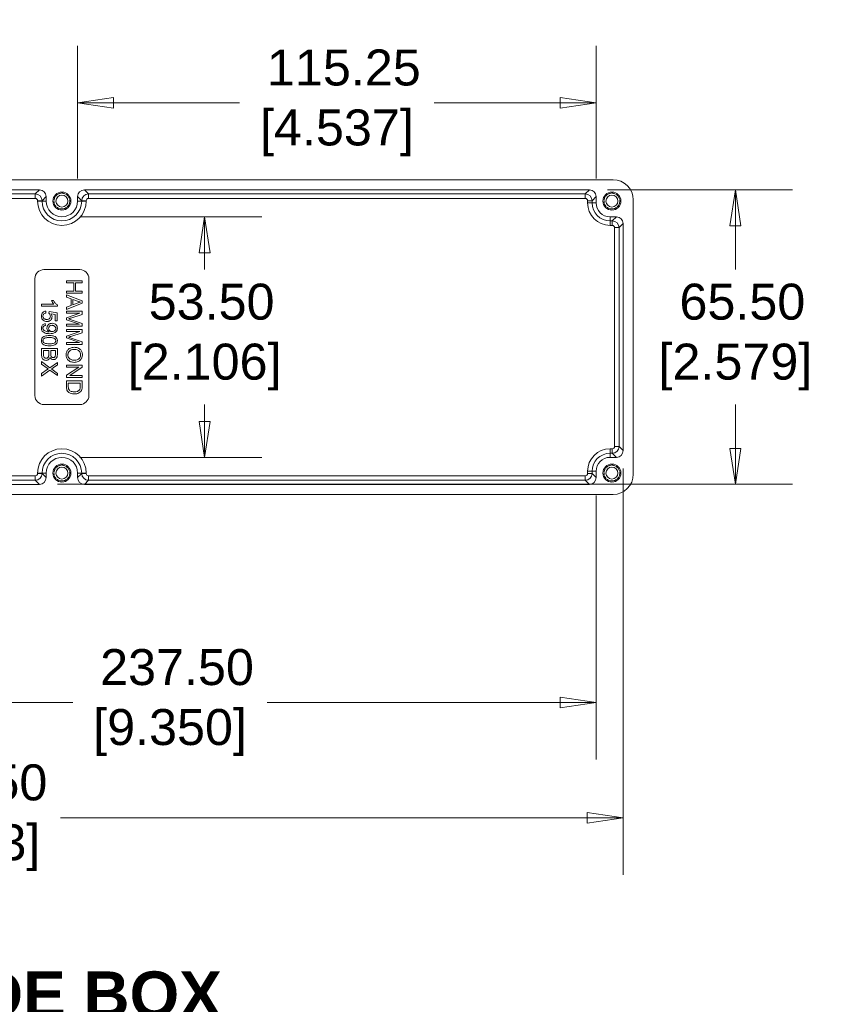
# Model space of a CAD drawing. Header units: millimetres. Extents: x 22 to 1079, y 38 to 827.
# Tile 6 of 8: x 570 to 749, y 310 to 529. Entities that reach past the tile are written whole.
import ezdxf

# ---------------------------------------------------------------- set-up
doc = ezdxf.new("R2010")
doc.units = ezdxf.units.MM
doc.header["$LTSCALE"] = 4
doc.linetypes.add('DASHED', pattern=[0.2067, 0.1654, -0.0413])
for name, color, linetype, lineweight in [('Dimension (ANSI)', 7, 'Continuous', 9), ('Hidden Narrow (ANSI)', 7, 'DASHED', 9), ('Symbol (ANSI)', 7, 'Continuous', 9), ('Visible (ANSI)', 7, 'Continuous', 9), ('Visible Narrow (ANSI)', 7, 'Continuous', 9)]:
    doc.layers.add(name, color=color, linetype=linetype, lineweight=lineweight)
doc.styles.add('Label Text (ANSI)', font='arialbd.ttf')
doc.styles.add('Note Text (ANSI)', font='arial.ttf')
doc.dimstyles.new('Default - mm (ANSI)', dxfattribs={"dimscale": 4, "dimtxt": 2, "dimasz": 2, "dimexe": 3.175, "dimexo": 1, "dimgap": 0.8, "dimtad": 0, "dimtih": 1, "dimtoh": 1, "dimrnd": 1e-08, "dimzin": 4, "dimdsep": 46, "dimtxsty": 'Note Text (ANSI)', "dimblk": 'Filled-1', "dimcen": 0.09, "dimdle": 10, "dimclrd": 256, "dimclre": 256, "dimclrt": 256, "dimadec": 1, "dimazin": 0, "dimtfac": 1.524, "dimtofl": 0, "dimtmove": 0, "dimatfit": 3, "dimfxl": 0, "dimtolj": 1, "dimtzin": 0, "dimlwd": -1, "dimlwe": -1, "dimarcsym": 0})
doc.dimstyles.new('Default - mm (ANSI)-10$7', dxfattribs={"dimscale": 4, "dimtxt": 2, "dimasz": 2.5, "dimexe": 3.175, "dimexo": 1.6002, "dimgap": 0.8, "dimtad": 0, "dimtoh": 1, "dimlfac": 0.03937, "dimrnd": 1e-08, "dimzin": 4, "dimdsep": 46, "dimtxsty": 'Note Text (ANSI)', "dimcen": 0.09, "dimdle": 10, "dimclrd": 256, "dimclre": 256, "dimclrt": 256, "dimadec": 1, "dimazin": 1, "dimtfac": 1.524, "dimtofl": 0, "dimtmove": 0, "dimatfit": 3, "dimfxl": 0, "dimtolj": 1, "dimtzin": 4, "dimlwd": -1, "dimlwe": -1, "dimarcsym": 0})

# ---------------------------------------------------------------- blocks, each defined once
blk = doc.blocks.new('Filled-1')
at = {"color": 0}
for p, q in [((0, 0), (-1, 0.15)), ((-1, 0.15), (-1, -0.15)), ((-1, 0), (0, 0)), ((-1, -0.15), (0, 0))]:
    blk.add_line(p, q, dxfattribs=at)
at = {"color": 0, "flags": 128}
blk.add_lwpolyline([(-1, -0.15), (0, 0), (-1, 0.15), (-1, -0.15)], dxfattribs=at)
at = {"color": 0}
blk.add_solid([(-1, -0.15), (0, 0), (-1, 0.15), (-1, -0.15)], dxfattribs=at)
blk = doc.blocks.new('*D18')
at = {"layer": 'Defpoints', "color": 0, "transparency": 16777216}
for p in [(460.75, 427.02), (698.25, 427.02), (698.25, 377)]:
    blk.add_point(p, dxfattribs=at)
at = {"layer": 'Dimension (ANSI)', "transparency": 16777216}
for p, q in [((460.75, 423.02), (460.75, 364.3)), ((698.25, 423.02), (698.25, 364.3)), ((468.75, 377), (581.96, 377)), ((690.25, 377), (625.12, 377))]:
    blk.add_line(p, q, dxfattribs=at)
at = {"layer": 'Dimension (ANSI)', "transparency": 16777216, "xscale": 8, "yscale": 8, "zscale": 8, "rotation": 180}
blk.add_blockref('Filled-1', (460.75, 377), dxfattribs=at)
at = {"layer": 'Dimension (ANSI)', "transparency": 16777216, "xscale": 8, "yscale": 8, "zscale": 8}
blk.add_blockref('Filled-1', (698.25, 377), dxfattribs=at)
at = {"layer": 'Dimension (ANSI)', "transparency": 16777216, "insert": (603.54, 377), "char_height": 8, "attachment_point": 5, "style": 'Note Text (ANSI)'}
blk.add_mtext('\\A1; 237.50\\P[9.350]', dxfattribs=at)
blk = doc.blocks.new('*D20')
at = {"layer": 'Defpoints', "color": 0, "transparency": 16777216}
for p in [(454.75, 433.02), (704.25, 433.02), (704.25, 351.36)]:
    blk.add_point(p, dxfattribs=at)
at = {"layer": 'Dimension (ANSI)', "transparency": 16777216}
for p, q in [((454.75, 429.02), (454.75, 338.66)), ((704.25, 429.02), (704.25, 338.66)), ((462.75, 351.36), (536.06, 351.36)), ((696.25, 351.36), (579.21, 351.36))]:
    blk.add_line(p, q, dxfattribs=at)
at = {"layer": 'Dimension (ANSI)', "transparency": 16777216, "xscale": 8, "yscale": 8, "zscale": 8, "rotation": 180}
blk.add_blockref('Filled-1', (454.75, 351.36), dxfattribs=at)
at = {"layer": 'Dimension (ANSI)', "transparency": 16777216, "xscale": 8, "yscale": 8, "zscale": 8}
blk.add_blockref('Filled-1', (704.25, 351.36), dxfattribs=at)
at = {"layer": 'Dimension (ANSI)', "transparency": 16777216, "insert": (557.63, 351.36), "char_height": 8, "attachment_point": 5, "style": 'Note Text (ANSI)'}
blk.add_mtext('\\A1; 249.50\\P[9.823]', dxfattribs=at)
blk = doc.blocks.new('*D21')
at = {"layer": 'Defpoints', "color": 0, "transparency": 16777216}
for p in [(696.75, 491.02), (574.5, 425.52), (729.2, 425.52)]:
    blk.add_point(p, dxfattribs=at)
at = {"layer": 'Dimension (ANSI)', "transparency": 16777216}
for p, q in [((700.75, 491.02), (741.9, 491.02)), ((729.2, 483.02), (729.2, 473.28)), ((729.2, 433.52), (729.2, 443.26)), ((578.5, 425.52), (741.9, 425.52))]:
    blk.add_line(p, q, dxfattribs=at)
at = {"layer": 'Dimension (ANSI)', "transparency": 16777216, "xscale": 8, "yscale": 8, "zscale": 8}
for p, rotation in [((729.2, 491.02), 90), ((729.2, 425.52), 270)]:
    blk.add_blockref('Filled-1', p, dxfattribs=dict(at, rotation=rotation))
at = {"layer": 'Dimension (ANSI)', "transparency": 16777216, "insert": (729.2, 458.27), "char_height": 8, "attachment_point": 5, "style": 'Note Text (ANSI)'}
blk.add_mtext('\\A1; 65.50\\P[2.579]', dxfattribs=at)
blk = doc.blocks.new('*D32')
at = {"layer": 'Defpoints', "color": 0, "transparency": 16777216}
for p in [(698.25, 510.35), (583, 489.52), (698.25, 489.52)]:
    blk.add_point(p, dxfattribs=at)
at = {"layer": 'Dimension (ANSI)', "transparency": 16777216}
for p, q in [((583, 493.52), (583, 523.05)), ((698.25, 493.52), (698.25, 523.05)), ((591, 510.35), (619.01, 510.35)), ((690.25, 510.35), (662.25, 510.35))]:
    blk.add_line(p, q, dxfattribs=at)
at = {"layer": 'Dimension (ANSI)', "transparency": 16777216, "xscale": 8, "yscale": 8, "zscale": 8, "rotation": 180}
blk.add_blockref('Filled-1', (583, 510.35), dxfattribs=at)
at = {"layer": 'Dimension (ANSI)', "transparency": 16777216, "xscale": 8, "yscale": 8, "zscale": 8}
blk.add_blockref('Filled-1', (698.25, 510.35), dxfattribs=at)
at = {"layer": 'Dimension (ANSI)', "transparency": 16777216, "insert": (640.63, 510.35), "char_height": 8, "attachment_point": 5, "style": 'Note Text (ANSI)'}
blk.add_mtext('\\A1; 115.25\\P[4.537]', dxfattribs=at)
blk = doc.blocks.new('*D35')
at = {"layer": 'Defpoints', "color": 0, "transparency": 16777216}
for p in [(579.5, 485.02), (579.5, 431.52), (611.23, 431.52)]:
    blk.add_point(p, dxfattribs=at)
at = {"layer": 'Dimension (ANSI)', "transparency": 16777216}
for p, q in [((583.5, 485.02), (623.93, 485.02)), ((611.23, 477.02), (611.23, 473.28)), ((611.23, 439.52), (611.23, 443.26)), ((583.5, 431.52), (623.93, 431.52))]:
    blk.add_line(p, q, dxfattribs=at)
at = {"layer": 'Dimension (ANSI)', "transparency": 16777216, "xscale": 8, "yscale": 8, "zscale": 8}
for p, rotation in [((611.23, 485.02), 90), ((611.23, 431.52), 270)]:
    blk.add_blockref('Filled-1', p, dxfattribs=dict(at, rotation=rotation))
at = {"layer": 'Dimension (ANSI)', "transparency": 16777216, "insert": (611.23, 458.27), "char_height": 8, "attachment_point": 5, "style": 'Note Text (ANSI)'}
blk.add_mtext('\\A1; 53.50\\P[2.106]', dxfattribs=at)

msp = doc.modelspace()

# ---------------------------------------------------------------- linework, layer by layer
at = {"layer": 'Hidden Narrow (ANSI)'}
for centre in [(579.5014, 488.5158), (701.7514, 488.5158), (579.5014, 428.0158), (701.7514, 428.0158)]:
    msp.add_circle(centre, 1.7526, dxfattribs=at)
at = {"layer": 'Visible (ANSI)'}
for p, q in [((702.0014, 493.2658), (457.0014, 493.2658)), ((462.251, 491.0158), (574.5018, 491.0158)), ((584.501, 491.0158), (696.7518, 491.0158)), ((576.0014, 489.5161), (576.0014, 488.5158)), ((583.0014, 488.5158), (583.0014, 489.5161)), ((698.2514, 489.5161), (698.2514, 488.1158)), ((706.5014, 427.7658), (706.5014, 488.7658)), ((701.3514, 485.0158), (702.7518, 485.0158)), ((704.2514, 483.5161), (704.2514, 433.0154)), ((575.5014, 473.2658), (583.5014, 473.2658)), ((573.5014, 445.2658), (573.5014, 471.2658)), ((585.5014, 471.2658), (585.5014, 445.2658)), ((580.504, 470.7759), (580.504, 470.3117)), ((584.004, 470.7759), (580.504, 470.7759)), ((580.504, 470.3117), (582.1527, 470.3117)), ((582.1527, 470.3117), (582.1527, 468.4977)), ((582.5662, 468.4977), (582.5662, 470.3117)), ((582.5662, 470.3117), (584.004, 470.3117)), ((584.004, 470.3117), (584.004, 470.7759)), ((577.6318, 466.4342), (577.2156, 466.4342)), ((582.1527, 468.4977), (580.504, 468.4977)), ((580.504, 468.4977), (580.504, 468.0335)), ((580.504, 468.0335), (584.004, 468.0335)), ((580.504, 467.644), (580.504, 467.1532)), ((584.004, 466.2995), (580.504, 467.644)), ((580.504, 467.1532), (581.5631, 466.769)), ((581.5631, 466.769), (581.5631, 465.3018)), ((581.9393, 465.4459), (581.9393, 466.6356)), ((581.9393, 466.6356), (582.9663, 466.2488)), ((584.004, 468.4977), (582.5662, 468.4977)), ((584.004, 468.0335), (584.004, 468.4977)), ((577.7331, 465.5752), (574.9961, 465.5752)), ((574.9961, 465.5752), (574.9961, 465.1457)), ((574.9961, 465.1457), (578.5094, 465.1457)), ((578.5094, 465.1457), (578.5094, 465.4232)), ((580.504, 464.3681), (584.004, 465.798)), ((581.5631, 465.3018), (580.504, 464.8963)), ((580.504, 464.8963), (580.504, 464.3681)), ((582.9103, 465.814), (581.9393, 465.4459)), ((584.004, 465.798), (584.004, 466.2995)), ((575.9511, 463.5931), (575.9138, 464.044)), ((576.6527, 463.9666), (576.5994, 463.5638)), ((578.4507, 463.6278), (576.6527, 463.9666)), ((577.1009, 463.4731), (578.0399, 463.2837)), ((578.0399, 463.2837), (578.0399, 461.8885)), ((578.4507, 461.8885), (578.4507, 463.6278)), ((580.504, 464.0133), (580.504, 463.5678)), ((584.004, 464.0133), (580.504, 464.0133)), ((580.504, 463.5678), (583.4838, 463.5678)), ((583.4838, 463.5678), (580.504, 462.5541)), ((580.504, 462.5541), (580.504, 462.1379)), ((580.504, 462.1379), (583.4332, 461.1162)), ((581.5258, 462.4874), (584.004, 463.317)), ((584.004, 461.2923), (581.5684, 462.1326)), ((584.004, 463.317), (584.004, 464.0133)), ((575.8444, 460.8481), (575.8071, 461.2616)), ((578.0399, 461.8885), (578.4507, 461.8885)), ((583.4332, 461.1162), (580.504, 461.1162)), ((580.504, 461.1162), (580.504, 460.6707)), ((580.504, 460.6707), (584.004, 460.6707)), ((580.504, 459.9398), (580.504, 459.4942)), ((584.004, 459.9398), (580.504, 459.9398)), ((584.004, 460.6707), (584.004, 461.2923)), ((584.004, 459.2435), (584.004, 459.9398)), ((580.504, 459.4942), (583.4838, 459.4942)), ((583.4838, 459.4942), (580.504, 458.4805)), ((580.504, 458.4805), (580.504, 458.0644)), ((580.504, 458.0644), (583.4332, 457.0426)), ((581.5258, 458.4138), (584.004, 459.2435)), ((584.004, 457.2187), (581.5684, 458.059)), ((574.9961, 455.7341), (574.9961, 454.4003)), ((578.4961, 455.7341), (574.9961, 455.7341)), ((578.4961, 454.4216), (578.4961, 455.7341)), ((583.4332, 457.0426), (580.504, 457.0426)), ((580.504, 457.0426), (580.504, 456.5971)), ((580.504, 456.5971), (584.004, 456.5971)), ((584.004, 456.5971), (584.004, 457.2187)), ((575.4096, 454.3976), (575.4096, 455.27)), ((575.4096, 455.27), (576.6127, 455.27)), ((576.6127, 455.27), (576.6127, 454.4617)), ((577.0262, 454.515), (577.0262, 455.27)), ((577.0262, 455.27), (578.0826, 455.27)), ((578.0826, 455.27), (578.0826, 454.571)), ((574.9961, 452.8077), (574.9961, 452.2502)), ((576.8101, 451.4552), (574.9961, 452.8077)), ((574.9961, 452.2502), (576.2099, 451.3645)), ((578.4961, 452.6476), (576.8101, 451.4552)), ((577.5997, 451.4579), (578.4961, 452.0981)), ((578.4961, 452.0981), (578.4961, 452.6476)), ((580.504, 452.0514), (580.504, 451.6086)), ((584.004, 452.0514), (580.504, 452.0514)), ((580.504, 451.6086), (583.2518, 451.6086)), ((583.2518, 451.6086), (580.504, 449.7679)), ((581.2563, 449.7359), (584.004, 451.5766)), ((584.004, 451.5766), (584.004, 452.0514)), ((576.2446, 451.0524), (574.9961, 450.1667)), ((574.9961, 449.5985), (576.8314, 450.9083)), ((574.9961, 450.1667), (574.9961, 449.5985)), ((576.8314, 450.9083), (578.4961, 449.6945)), ((578.4961, 450.1987), (577.5651, 450.8976)), ((578.4961, 449.6945), (578.4961, 450.1987)), ((580.504, 449.7679), (580.504, 449.293)), ((580.504, 449.293), (584.004, 449.293)), ((584.004, 449.7359), (581.2563, 449.7359)), ((584.004, 449.293), (584.004, 449.7359)), ((580.504, 448.5167), (580.504, 447.2523)), ((584.004, 448.5167), (580.504, 448.5167)), ((580.9175, 447.3056), (580.9175, 448.0526)), ((580.9175, 448.0526), (583.5906, 448.0526)), ((583.5906, 448.0526), (583.5906, 447.3163)), ((584.004, 447.3109), (584.004, 448.5167)), ((583.5014, 443.2658), (575.5014, 443.2658)), ((702.7518, 431.5158), (701.3514, 431.5158)), ((576.0014, 428.0158), (576.0014, 427.0154)), ((583.0014, 427.0154), (583.0014, 428.0158)), ((698.2514, 428.4158), (698.2514, 427.0154)), ((574.5018, 425.5158), (462.251, 425.5158)), ((696.7518, 425.5158), (584.501, 425.5158)), ((457.0014, 423.2658), (702.0014, 423.2658))]:
    msp.add_line(p, q, dxfattribs=at)
for centre, radius in [((579.5014, 488.5158), 2), ((579.5014, 488.5158), 1.321), ((701.7514, 488.5158), 2), ((701.7514, 488.5158), 1.321), ((579.5014, 428.0158), 2), ((579.5014, 428.0158), 1.321), ((701.7514, 428.0158), 2), ((701.7514, 428.0158), 1.321)]:
    msp.add_circle(centre, radius, dxfattribs=at)
for centre, radius, start, end in [((702.0014, 488.7658), 4.5, 0, 90), ((579.5014, 488.5158), 3.5, 180, 0), ((701.3514, 488.1158), 3.1, 180, 270), ((575.5014, 471.2658), 2, 90, 180), ((583.5014, 471.2658), 2, 0, 90), ((575.5014, 445.2658), 2, 180, 270), ((583.5014, 445.2658), 2, 270, 0), ((579.5014, 428.0158), 3.5, 0, 180), ((701.3514, 428.4158), 3.1, 90, 180), ((702.0014, 427.7658), 4.5, 270, 0)]:
    msp.add_arc(centre, radius, start, end, dxfattribs=at)
for centre, major_axis in [((574.501, 489.5154), (1.0612, 1.0612)), ((584.5018, 489.5154), (-1.0612, 1.0612)), ((696.751, 489.5154), (1.0612, 1.0612)), ((702.751, 483.5154), (1.0612, 1.0612)), ((702.751, 433.0161), (1.0612, -1.0612)), ((574.501, 427.0161), (1.0612, -1.0612)), ((584.5018, 427.0161), (-1.0612, -1.0612)), ((696.751, 427.0161), (1.0612, -1.0612))]:
    msp.add_ellipse(centre, major_axis=major_axis, ratio=0.99952422, start_param=5.49802509, end_param=7.06834553, dxfattribs=at)
for points, knots in [([(577.2156, 466.4342), (577.2793, 466.2636), (577.3711, 466.0965), (577.5209, 465.8415), (577.6206, 465.6939), (577.7331, 465.5752)], [-0.0889880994, -0.0889880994, -0.0889880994, -0.0889880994, -0.0490488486, -0.0490488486, 0, 0, 0, 0]), ([(578.5094, 465.4232), (578.325, 465.5143), (578.1638, 465.6678), (577.8728, 465.9926), (577.7385, 466.2055), (577.6318, 466.4342)], [-0.130820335, -0.130820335, -0.130820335, -0.130820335, -0.075706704, -0.075706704, 0, 0, 0, 0]), ([(583.6359, 466.0594), (583.5297, 466.0293), (583.4175, 465.9934), (583.1798, 465.913), (583.042, 465.8632), (582.9103, 465.814)], [-0.0752172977, -0.0752172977, -0.0752172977, -0.0752172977, -0.0421729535, -0.0421729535, 0, 0, 0, 0]), ([(582.9663, 466.2488), (583.0764, 466.2092), (583.1878, 466.1733), (583.4113, 466.1101), (583.5231, 466.0827), (583.6359, 466.0594)], [-0.0696683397, -0.0696683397, -0.0696683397, -0.0696683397, -0.0345550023, -0.0345550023, 0, 0, 0, 0]), ([(575.9138, 464.044), (575.7859, 464.0317), (575.6608, 464.0023), (575.4324, 463.8998), (575.3339, 463.8316), (575.1812, 463.6783), (575.0911, 463.5714), (574.962, 463.2527), (574.9374, 463.0858), (574.9374, 462.9182)], [-0.243051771, -0.243051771, -0.243051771, -0.243051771, -0.171218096, -0.171218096, -0.103110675, -0.103110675, -0.050284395, -0.050284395, 0, 0, 0, 0]), ([(574.9374, 462.9182), (574.9374, 462.8124), (574.9479, 462.7068), (574.9954, 462.508), (575.03, 462.4164), (575.1494, 462.2011), (575.2459, 462.0922), (575.3616, 462.0005)], [-0.105604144, -0.105604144, -0.105604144, -0.105604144, -0.073859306, -0.073859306, -0.044276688, -0.044276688, 0, 0, 0, 0]), ([(575.2895, 462.9209), (575.2895, 462.9939), (575.2994, 463.066), (575.344, 463.2024), (575.3768, 463.2636), (575.481, 463.3985), (575.5489, 463.4485), (575.7133, 463.5418), (575.8329, 463.575), (575.9511, 463.5931)], [-0.0864601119, -0.0864601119, -0.0864601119, -0.0864601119, -0.0712827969, -0.0712827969, -0.0566383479, -0.0566383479, -0.0358725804, -0.0358725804, 0, 0, 0, 0]), ([(576.1459, 462.1793), (576.0729, 462.1793), (575.9997, 462.185), (575.8624, 462.2107), (575.7985, 462.2293), (575.616, 462.3081), (575.5368, 462.377), (575.4242, 462.4939), (575.3755, 462.5653), (575.3055, 462.7337), (575.2895, 462.8261), (575.2895, 462.9209)], [-0.100818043, -0.100818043, -0.100818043, -0.100818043, -0.088440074, -0.088440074, -0.077130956, -0.077130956, -0.054725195, -0.054725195, -0.028450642, -0.028450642, 0, 0, 0, 0]), ([(576.9408, 462.9262), (576.9408, 462.8168), (576.9239, 462.7085), (576.8463, 462.5248), (576.7963, 462.4521), (576.6855, 462.3436), (576.6129, 462.2847), (576.3902, 462.1961), (576.2675, 462.1793), (576.1459, 462.1793)], [-0.180151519, -0.180151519, -0.180151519, -0.180151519, -0.120696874, -0.120696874, -0.071875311, -0.071875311, -0.036505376, -0.036505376, 0, 0, 0, 0]), ([(576.1859, 461.7231), (576.2727, 461.7231), (576.3595, 461.7303), (576.5245, 461.7618), (576.6021, 461.7849), (576.8303, 461.883), (576.9408, 461.974), (577.1131, 462.1521), (577.1875, 462.2614), (577.2952, 462.5211), (577.3196, 462.6645), (577.3196, 462.8115)], [-0.152743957, -0.152743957, -0.152743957, -0.152743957, -0.135022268, -0.135022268, -0.118455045, -0.118455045, -0.084333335, -0.084333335, -0.044116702, -0.044116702, 0, 0, 0, 0]), ([(576.5994, 463.5638), (576.6619, 463.5243), (576.7169, 463.476), (576.7997, 463.3771), (576.8481, 463.3102), (576.9236, 463.1284), (576.9408, 463.0286), (576.9408, 462.9262)], [-0.0971887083, -0.0971887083, -0.0971887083, -0.0971887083, -0.0590516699, -0.0590516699, -0.030727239, -0.030727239, 0, 0, 0, 0]), ([(577.3196, 462.8115), (577.3196, 462.9274), (577.3013, 463.0403), (577.2268, 463.2658), (577.1703, 463.3732), (577.1009, 463.4731)], [-0.0712379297, -0.0712379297, -0.0712379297, -0.0712379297, -0.0364806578, -0.0364806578, 0, 0, 0, 0]), ([(581.0082, 462.3193), (581.0763, 462.3406), (581.1557, 462.3662), (581.3214, 462.42), (581.4278, 462.455), (581.5258, 462.4874)], [-0.0521529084, -0.0521529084, -0.0521529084, -0.0521529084, -0.0309644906, -0.0309644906, 0, 0, 0, 0]), ([(581.5684, 462.1326), (581.463, 462.169), (581.3491, 462.2079), (581.169, 462.2679), (581.0831, 462.2961), (581.0082, 462.3193)], [-0.0572581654, -0.0572581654, -0.0572581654, -0.0572581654, -0.0235229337, -0.0235229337, 0, 0, 0, 0]), ([(575.8071, 461.2616), (575.6944, 461.2471), (575.583, 461.2198), (575.3746, 461.1291), (575.2814, 461.0673), (575.1358, 460.9205), (575.0645, 460.8279), (574.9586, 460.5667), (574.9374, 460.4236), (574.9374, 460.2799)], [-0.185638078, -0.185638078, -0.185638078, -0.185638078, -0.135084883, -0.135084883, -0.084529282, -0.084529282, -0.043124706, -0.043124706, 0, 0, 0, 0]), ([(574.9374, 460.2799), (574.9374, 460.189), (574.946, 460.0986), (574.9837, 459.9253), (575.0113, 459.844), (575.1002, 459.6605), (575.1806, 459.5379), (575.4701, 459.2839), (575.6506, 459.2046), (576.084, 459.0574), (576.4559, 459.0261), (576.8181, 459.0261)], [-0.259132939, -0.259132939, -0.259132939, -0.259132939, -0.228020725, -0.228020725, -0.198420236, -0.198420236, -0.158210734, -0.158210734, -0.108660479, -0.108660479, 0, 0, 0, 0]), ([(575.2895, 460.2692), (575.2895, 460.3336), (575.2973, 460.3979), (575.334, 460.5166), (575.3606, 460.5692), (575.4334, 460.6646), (575.4806, 460.7086), (575.6375, 460.7988), (575.7429, 460.8295), (575.8444, 460.8481)], [-0.102114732, -0.102114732, -0.102114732, -0.102114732, -0.077250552, -0.077250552, -0.054184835, -0.054184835, -0.030956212, -0.030956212, 0, 0, 0, 0]), ([(576.5593, 459.4529), (576.4012, 459.4529), (576.2447, 459.4695), (575.9973, 459.5238), (575.8361, 459.5649), (575.6282, 459.6689), (575.5436, 459.7205), (575.4256, 459.85), (575.3751, 459.9156), (575.3042, 460.0873), (575.2895, 460.1774), (575.2895, 460.2692)], [-0.404236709, -0.404236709, -0.404236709, -0.404236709, -0.220191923, -0.220191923, -0.109558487, -0.109558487, -0.055710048, -0.055710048, -0.02754878, -0.02754878, 0, 0, 0, 0]), ([(575.3616, 462.0005), (575.4759, 461.909), (575.6022, 461.8392), (575.8848, 461.7441), (576.0342, 461.7231), (576.1859, 461.7231)], [-0.0894330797, -0.0894330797, -0.0894330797, -0.0894330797, -0.0454926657, -0.0454926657, 0, 0, 0, 0]), ([(577.3276, 461.3256), (577.2339, 461.3256), (577.14, 461.3182), (576.9631, 461.2848), (576.8805, 461.2604), (576.6719, 461.1703), (576.5599, 461.0914), (576.3757, 460.9), (576.306, 460.798), (576.206, 460.5574), (576.1832, 460.4258), (576.1832, 460.2906)], [-0.174030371, -0.174030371, -0.174030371, -0.174030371, -0.146031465, -0.146031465, -0.120255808, -0.120255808, -0.078141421, -0.078141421, -0.040579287, -0.040579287, 0, 0, 0, 0]), ([(576.1832, 460.2906), (576.1832, 460.1863), (576.1985, 460.0843), (576.2694, 459.869), (576.3249, 459.7774), (576.4464, 459.6087), (576.5369, 459.5228), (576.6447, 459.4556)], [-0.0830519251, -0.0830519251, -0.0830519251, -0.0830519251, -0.0623851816, -0.0623851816, -0.0381173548, -0.0381173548, 0, 0, 0, 0]), ([(576.562, 460.1838), (576.562, 460.2777), (576.5775, 460.3694), (576.6478, 460.5384), (576.6981, 460.6102), (576.8132, 460.7242), (576.8864, 460.7821), (577.0925, 460.866), (577.2029, 460.8828), (577.3143, 460.8828)], [-0.150409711, -0.150409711, -0.150409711, -0.150409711, -0.107480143, -0.107480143, -0.066729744, -0.066729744, -0.033410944, -0.033410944, 0, 0, 0, 0]), ([(577.349, 459.5036), (577.2797, 459.5036), (577.2098, 459.5087), (577.0804, 459.5321), (577.0203, 459.549), (576.8926, 459.6032), (576.8153, 459.649), (576.6864, 459.7813), (576.642, 459.8468), (576.5767, 460.0048), (576.562, 460.0934), (576.562, 460.1838)], [-0.136296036, -0.136296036, -0.136296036, -0.136296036, -0.107980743, -0.107980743, -0.082561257, -0.082561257, -0.051279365, -0.051279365, -0.027139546, -0.027139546, 0, 0, 0, 0]), ([(576.8181, 459.0261), (577.0076, 459.0261), (577.2093, 459.0356), (577.6225, 459.0992), (577.7499, 459.1498), (577.9521, 459.24), (578.0752, 459.3196), (578.307, 459.5496), (578.3809, 459.6854), (578.482, 459.9274), (578.5094, 460.0744), (578.5094, 460.2265)], [-0.130931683, -0.130931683, -0.130931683, -0.130931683, -0.119601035, -0.119601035, -0.105979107, -0.105979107, -0.07869421, -0.07869421, -0.045648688, -0.045648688, 0, 0, 0, 0]), ([(577.3143, 460.8828), (577.386, 460.8828), (577.4578, 460.877), (577.593, 460.8508), (577.656, 460.8318), (577.827, 460.7559), (577.9092, 460.6887), (578.0277, 460.5633), (578.0746, 460.4951), (578.1395, 460.3399), (578.1546, 460.258), (578.1546, 460.1732)], [-0.107593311, -0.107593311, -0.107593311, -0.107593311, -0.091763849, -0.091763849, -0.077197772, -0.077197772, -0.050460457, -0.050460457, -0.025438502, -0.025438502, 0, 0, 0, 0]), ([(578.5094, 460.2265), (578.5094, 460.3757), (578.4852, 460.5216), (578.3749, 460.7884), (578.2968, 460.9012), (578.1255, 461.072), (578.0127, 461.1655), (577.6804, 461.2998), (577.5043, 461.3256), (577.3276, 461.3256)], [-0.261016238, -0.261016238, -0.261016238, -0.261016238, -0.181669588, -0.181669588, -0.107467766, -0.107467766, -0.052993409, -0.052993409, 0, 0, 0, 0]), ([(578.1546, 460.1732), (578.1546, 460.1307), (578.1508, 460.0884), (578.1345, 460.0063), (578.1224, 459.9671), (578.0722, 459.8504), (578.0221, 459.7817), (577.9049, 459.6672), (577.8297, 459.6099), (577.6044, 459.5208), (577.476, 459.5036), (577.349, 459.5036)], [-0.147785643, -0.147785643, -0.147785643, -0.147785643, -0.128941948, -0.128941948, -0.11068655, -0.11068655, -0.072629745, -0.072629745, -0.038096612, -0.038096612, 0, 0, 0, 0]), ([(575.2975, 458.2604), (575.2352, 458.2106), (575.1791, 458.1543), (575.0836, 458.0289), (575.0452, 457.9619), (574.9597, 457.7553), (574.9374, 457.6111), (574.9374, 457.4655)], [-0.0909886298, -0.0909886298, -0.0909886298, -0.0909886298, -0.0670517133, -0.0670517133, -0.0437011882, -0.0437011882, 0, 0, 0, 0]), ([(575.2895, 457.4655), (575.2895, 457.5139), (575.2952, 457.5616), (575.3196, 457.6545), (575.3377, 457.6981), (575.4068, 457.8183), (575.4704, 457.8844), (575.5981, 457.9829), (575.6808, 458.0365), (576.098, 458.1463), (576.4204, 458.1644), (576.7221, 458.1644)], [-0.319473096, -0.319473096, -0.319473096, -0.319473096, -0.276422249, -0.276422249, -0.234048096, -0.234048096, -0.153051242, -0.153051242, -0.090514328, -0.090514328, 0, 0, 0, 0]), ([(576.7221, 458.6072), (576.3561, 458.6072), (575.9883, 458.5715), (575.5452, 458.4162), (575.412, 458.3506), (575.2975, 458.2604)], [-0.140931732, -0.140931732, -0.140931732, -0.140931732, -0.043725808, -0.043725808, 0, 0, 0, 0]), ([(576.6447, 459.4556), (576.6284, 459.4548), (576.6104, 459.4541), (576.5833, 459.4532), (576.5702, 459.4529), (576.5593, 459.4529)], [-0.00821276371, -0.00821276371, -0.00821276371, -0.00821276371, -0.00324595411, -0.00324595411, 0, 0, 0, 0]), ([(578.5094, 457.4655), (578.5094, 457.5501), (578.502, 457.635), (578.4684, 457.794), (578.4439, 457.8676), (578.3802, 457.9974), (578.3173, 458.1084), (578.0597, 458.3346), (577.9065, 458.4144), (577.5869, 458.5272), (577.2895, 458.6072), (576.7221, 458.6072)], [-0.941312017, -0.941312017, -0.941312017, -0.941312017, -0.720203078, -0.720203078, -0.516861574, -0.516861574, -0.342841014, -0.342841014, -0.170222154, -0.170222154, 0, 0, 0, 0]), ([(576.7221, 458.1644), (577.0734, 458.1644), (577.4048, 458.137), (577.7405, 458.0317), (577.8292, 457.9946), (577.9039, 457.943)], [-0.105744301, -0.105744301, -0.105744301, -0.105744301, -0.027215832, -0.027215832, 0, 0, 0, 0]), ([(577.9039, 457.943), (577.9507, 457.9101), (577.9937, 457.8722), (578.0647, 457.7871), (578.0924, 457.7419), (578.1421, 457.6218), (578.1546, 457.5472), (578.1546, 457.4708)], [-0.0561517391, -0.0561517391, -0.0561517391, -0.0561517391, -0.038984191, -0.038984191, -0.0229134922, -0.0229134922, 0, 0, 0, 0]), ([(581.0082, 458.2458), (581.0763, 458.267), (581.1557, 458.2926), (581.3214, 458.3464), (581.4278, 458.3814), (581.5258, 458.4138)], [-0.0521529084, -0.0521529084, -0.0521529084, -0.0521529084, -0.0309644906, -0.0309644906, 0, 0, 0, 0]), ([(581.5684, 458.059), (581.463, 458.0955), (581.3491, 458.1344), (581.169, 458.1944), (581.0831, 458.2226), (581.0082, 458.2458)], [-0.0572581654, -0.0572581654, -0.0572581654, -0.0572581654, -0.0235229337, -0.0235229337, 0, 0, 0, 0]), ([(574.9374, 457.4655), (574.9374, 457.3814), (574.9449, 457.2973), (574.9786, 457.1392), (575.0031, 457.0659), (575.0665, 456.937), (575.1302, 456.8243), (575.3893, 456.5971), (575.5419, 456.5178), (575.8657, 456.4043), (576.1641, 456.3264), (576.7221, 456.3264)], [-0.913522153, -0.913522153, -0.913522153, -0.913522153, -0.698918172, -0.698918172, -0.500701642, -0.500701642, -0.33210124, -0.33210124, -0.167377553, -0.167377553, 0, 0, 0, 0]), ([(576.7221, 456.7692), (576.5092, 456.7692), (576.2713, 456.7784), (575.9259, 456.8308), (575.7919, 456.8619), (575.5642, 456.9634), (575.498, 457.0262), (575.3983, 457.132), (575.358, 457.1906), (575.3025, 457.3233), (575.2895, 457.3932), (575.2895, 457.4655)], [-0.118234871, -0.118234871, -0.118234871, -0.118234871, -0.08586513, -0.08586513, -0.065316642, -0.065316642, -0.043160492, -0.043160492, -0.021694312, -0.021694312, 0, 0, 0, 0]), ([(578.1546, 457.4708), (578.1546, 457.4218), (578.1489, 457.3734), (578.1243, 457.2794), (578.106, 457.2353), (578.0367, 457.1148), (577.9733, 457.0489), (577.846, 456.9508), (577.7634, 456.8971), (577.3461, 456.7874), (577.0238, 456.7692), (576.7221, 456.7692)], [-0.321472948, -0.321472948, -0.321472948, -0.321472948, -0.277579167, -0.277579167, -0.234469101, -0.234469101, -0.153061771, -0.153061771, -0.090514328, -0.090514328, 0, 0, 0, 0]), ([(576.7221, 456.3264), (576.9542, 456.3264), (577.2249, 456.3381), (577.6454, 456.4216), (577.8116, 456.4836), (578.097, 456.6258), (578.1896, 456.7075), (578.3252, 456.8465), (578.3898, 456.9448), (578.4877, 457.1843), (578.5094, 457.3241), (578.5094, 457.4655)], [-0.138940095, -0.138940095, -0.138940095, -0.138940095, -0.117987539, -0.117987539, -0.100487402, -0.100487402, -0.077630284, -0.077630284, -0.042423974, -0.042423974, 0, 0, 0, 0]), ([(582.2087, 455.9916), (582.0677, 455.9916), (581.9281, 455.9776), (581.6532, 455.9193), (581.5209, 455.8758), (581.2506, 455.7548), (581.0726, 455.6556), (580.763, 455.3412), (580.6491, 455.1682), (580.4837, 454.7696), (580.4454, 454.5459), (580.4454, 454.3163)], [-0.33116573, -0.33116573, -0.33116573, -0.33116573, -0.266116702, -0.266116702, -0.20149544, -0.20149544, -0.129435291, -0.129435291, -0.06887834, -0.06887834, 0, 0, 0, 0]), ([(580.8428, 454.3189), (580.8428, 454.4016), (580.8499, 454.4841), (580.8805, 454.6425), (580.9029, 454.7174), (580.9926, 454.9282), (581.0784, 455.0489), (581.2634, 455.2295), (581.3871, 455.3315), (581.7767, 455.4854), (581.9913, 455.5141), (582.2034, 455.5141)], [-0.304487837, -0.304487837, -0.304487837, -0.304487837, -0.257032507, -0.257032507, -0.211917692, -0.211917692, -0.125586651, -0.125586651, -0.063607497, -0.063607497, 0, 0, 0, 0]), ([(582.2034, 455.5141), (582.3601, 455.5141), (582.5215, 455.5036), (582.8038, 455.4519), (582.9318, 455.4153), (583.1528, 455.3098), (583.2471, 455.2458), (583.4314, 455.0545), (583.5192, 454.9253), (583.6399, 454.6353), (583.6679, 454.4768), (583.6679, 454.3136)], [-0.214790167, -0.214790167, -0.214790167, -0.214790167, -0.167719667, -0.167719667, -0.128634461, -0.128634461, -0.094249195, -0.094249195, -0.048953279, -0.048953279, 0, 0, 0, 0]), ([(584.0654, 454.3163), (584.0654, 454.4388), (584.0553, 454.5611), (584.0107, 454.7944), (583.9781, 454.9042), (583.8519, 455.2), (583.7353, 455.3658), (583.4892, 455.6053), (583.3232, 455.7439), (582.7909, 455.9531), (582.4976, 455.9916), (582.2087, 455.9916)], [-0.446680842, -0.446680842, -0.446680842, -0.446680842, -0.370762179, -0.370762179, -0.299461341, -0.299461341, -0.171469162, -0.171469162, -0.086661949, -0.086661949, 0, 0, 0, 0]), ([(574.9961, 454.4003), (574.9961, 454.2512), (575.0047, 454.0929), (575.0588, 453.7871), (575.0997, 453.681), (575.1935, 453.4819), (575.26, 453.4073), (575.4244, 453.2503), (575.5607, 453.1894), (575.7386, 453.1151), (575.8719, 453.0905), (576.0098, 453.0905)], [-0.0717213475, -0.0717213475, -0.0717213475, -0.0717213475, -0.0682111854, -0.0682111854, -0.0644235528, -0.0644235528, -0.0578510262, -0.0578510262, -0.0413692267, -0.0413692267, 0, 0, 0, 0]), ([(575.4256, 454.0829), (575.4189, 454.1205), (575.4155, 454.1693), (575.4105, 454.2681), (575.4096, 454.3366), (575.4096, 454.3976)], [-0.0295450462, -0.0295450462, -0.0295450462, -0.0295450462, -0.0183077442, -0.0183077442, 0, 0, 0, 0]), ([(576.0125, 453.568), (575.9425, 453.568), (575.873, 453.577), (575.7293, 453.6239), (575.6744, 453.66), (575.5699, 453.7397), (575.5339, 453.7929), (575.4684, 453.9065), (575.4416, 453.9952), (575.4256, 454.0829)], [-0.0516864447, -0.0516864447, -0.0516864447, -0.0516864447, -0.0459436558, -0.0459436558, -0.0392885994, -0.0392885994, -0.0267251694, -0.0267251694, 0, 0, 0, 0]), ([(576.0098, 453.0905), (576.0869, 453.0905), (576.1636, 453.0986), (576.3097, 453.1344), (576.3774, 453.1606), (576.5028, 453.2303), (576.5962, 453.2912), (576.7658, 453.5055), (576.8213, 453.6257), (576.8581, 453.7521)], [-0.17306651, -0.17306651, -0.17306651, -0.17306651, -0.126359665, -0.126359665, -0.081961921, -0.081961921, -0.039501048, -0.039501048, 0, 0, 0, 0]), ([(576.6127, 454.4617), (576.6127, 454.3533), (576.6081, 454.2353), (576.5769, 454.0129), (576.5538, 453.9434), (576.5053, 453.8324), (576.4671, 453.7752), (576.3723, 453.6817), (576.3152, 453.6407), (576.1706, 453.581), (576.0924, 453.568), (576.0125, 453.568)], [-0.10828367, -0.10828367, -0.10828367, -0.10828367, -0.090876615, -0.090876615, -0.072287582, -0.072287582, -0.046915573, -0.046915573, -0.02398173, -0.02398173, 0, 0, 0, 0]), ([(576.8581, 453.7521), (576.907, 453.6533), (576.9689, 453.5611), (577.1311, 453.4035), (577.2198, 453.3539), (577.3933, 453.2813), (577.4945, 453.2612), (577.5997, 453.2612)], [-0.0800686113, -0.0800686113, -0.0800686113, -0.0800686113, -0.0564236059, -0.0564236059, -0.0315752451, -0.0315752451, 0, 0, 0, 0]), ([(577.0662, 454.0722), (577.0508, 454.1234), (577.0418, 454.1877), (577.0285, 454.335), (577.0262, 454.4296), (577.0262, 454.515)], [-0.044204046, -0.044204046, -0.044204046, -0.044204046, -0.0256359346, -0.0256359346, 0, 0, 0, 0]), ([(577.5464, 453.7174), (577.4997, 453.7174), (577.4529, 453.7217), (577.366, 453.7415), (577.3263, 453.7559), (577.2507, 453.797), (577.205, 453.8292), (577.1175, 453.9383), (577.0869, 454.0038), (577.0662, 454.0722)], [-0.0838167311, -0.0838167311, -0.0838167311, -0.0838167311, -0.0618822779, -0.0618822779, -0.0419352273, -0.0419352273, -0.0214435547, -0.0214435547, 0, 0, 0, 0]), ([(578.0826, 454.571), (578.0826, 454.4594), (578.0793, 454.3306), (578.0546, 454.1049), (578.0366, 454.0422), (577.9951, 453.945), (577.9653, 453.8998), (577.8798, 453.8144), (577.8253, 453.7819), (577.6998, 453.73), (577.6239, 453.7174), (577.5464, 453.7174)], [-0.0819452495, -0.0819452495, -0.0819452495, -0.0819452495, -0.0688159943, -0.0688159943, -0.0553829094, -0.0553829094, -0.0407275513, -0.0407275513, -0.0232589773, -0.0232589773, 0, 0, 0, 0]), ([(577.5997, 453.2612), (577.6685, 453.2612), (577.7363, 453.2695), (577.8711, 453.3034), (577.936, 453.3289), (578.0816, 453.4054), (578.171, 453.4671), (578.3136, 453.63), (578.3751, 453.7247), (578.4766, 454.0262), (578.4961, 454.2237), (578.4961, 454.4216)], [-0.250328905, -0.250328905, -0.250328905, -0.250328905, -0.207999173, -0.207999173, -0.164859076, -0.164859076, -0.106837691, -0.106837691, -0.059394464, -0.059394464, 0, 0, 0, 0]), ([(580.4454, 454.3163), (580.4454, 454.1919), (580.4575, 454.0686), (580.5086, 453.8266), (580.5466, 453.7103), (580.7041, 453.3582), (580.833, 453.213), (581.0745, 452.9722), (581.2642, 452.8656), (581.6934, 452.6886), (581.9684, 452.6436), (582.2487, 452.6436)], [-0.187898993, -0.187898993, -0.187898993, -0.187898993, -0.176045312, -0.176045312, -0.164327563, -0.164327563, -0.139292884, -0.139292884, -0.08410299, -0.08410299, 0, 0, 0, 0]), ([(582.254, 453.1212), (582.0131, 453.1212), (581.7644, 453.1532), (581.3806, 453.3154), (581.2592, 453.4053), (581.0622, 453.6071), (580.9839, 453.7226), (580.8687, 454.0018), (580.8428, 454.1588), (580.8428, 454.3189)], [-0.190536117, -0.190536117, -0.190536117, -0.190536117, -0.132669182, -0.132669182, -0.090599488, -0.090599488, -0.048057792, -0.048057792, 0, 0, 0, 0]), ([(582.2487, 452.6436), (582.4005, 452.6436), (582.552, 452.6564), (582.8409, 452.7125), (582.9768, 452.7536), (583.3465, 452.9144), (583.4982, 453.0397), (583.7867, 453.3252), (583.8871, 453.5271), (584.0261, 453.8614), (584.0654, 454.0856), (584.0654, 454.3163)], [-0.151211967, -0.151211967, -0.151211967, -0.151211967, -0.139564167, -0.139564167, -0.128626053, -0.128626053, -0.108624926, -0.108624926, -0.069200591, -0.069200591, 0, 0, 0, 0]), ([(583.6679, 454.3136), (583.6679, 454.2279), (583.6599, 454.1427), (583.6256, 453.9776), (583.6002, 453.8992), (583.5209, 453.724), (583.4477, 453.5997), (583.2469, 453.4061), (583.1242, 453.3124), (582.7196, 453.1531), (582.486, 453.1212), (582.254, 453.1212)], [-0.353765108, -0.353765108, -0.353765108, -0.353765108, -0.284851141, -0.284851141, -0.218240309, -0.218240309, -0.130360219, -0.130360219, -0.069581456, -0.069581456, 0, 0, 0, 0]), ([(576.2099, 451.3645), (576.2397, 451.3435), (576.2786, 451.3176), (576.3572, 451.2657), (576.4118, 451.2304), (576.4606, 451.1991)], [-0.0281545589, -0.0281545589, -0.0281545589, -0.0281545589, -0.0174148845, -0.0174148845, 0, 0, 0, 0]), ([(576.4606, 451.1991), (576.4242, 451.1751), (576.388, 451.1509), (576.316, 451.102), (576.2802, 451.0773), (576.2446, 451.0524)], [-0.0261200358, -0.0261200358, -0.0261200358, -0.0261200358, -0.0130423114, -0.0130423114, 0, 0, 0, 0]), ([(577.1702, 451.1777), (577.2304, 451.2094), (577.297, 451.2509), (577.4351, 451.3409), (577.521, 451.4011), (577.5997, 451.4579)], [-0.0493474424, -0.0493474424, -0.0493474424, -0.0493474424, -0.0291107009, -0.0291107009, 0, 0, 0, 0]), ([(577.5651, 450.8976), (577.4988, 450.9495), (577.431, 451.0003), (577.2996, 451.0935), (577.2353, 451.1368), (577.1702, 451.1777)], [-0.0483204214, -0.0483204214, -0.0483204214, -0.0483204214, -0.0230685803, -0.0230685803, 0, 0, 0, 0]), ([(580.504, 447.2523), (580.504, 447.0275), (580.5264, 446.7335), (580.6947, 446.3277), (580.7739, 446.2091), (580.9938, 445.9919), (581.1353, 445.8805), (581.7211, 445.6425), (582.057, 445.6223), (582.2727, 445.6223)], [-0.236377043, -0.236377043, -0.236377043, -0.236377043, -0.15409362, -0.15409362, -0.108983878, -0.108983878, -0.06470421, -0.06470421, 0, 0, 0, 0]), ([(581.163, 446.4493), (581.122, 446.4893), (581.0877, 446.5351), (581.0266, 446.6402), (581.0014, 446.7003), (580.9598, 446.8284), (580.9175, 446.9802), (580.9175, 447.3056)], [-0.265959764, -0.265959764, -0.265959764, -0.265959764, -0.186651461, -0.186651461, -0.097632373, -0.097632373, 0, 0, 0, 0]), ([(583.5906, 447.3163), (583.5906, 447.2014), (583.5863, 447.0758), (583.5622, 446.8759), (583.5457, 446.7893), (583.5185, 446.7187)], [-0.0530017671, -0.0530017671, -0.0530017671, -0.0530017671, -0.0226863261, -0.0226863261, 0, 0, 0, 0]), ([(583.9534, 446.6867), (583.973, 446.7705), (583.9844, 446.8654), (584.0009, 447.0681), (584.004, 447.1935), (584.004, 447.3109)], [-0.0609135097, -0.0609135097, -0.0609135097, -0.0609135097, -0.0352412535, -0.0352412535, 0, 0, 0, 0]), ([(582.2807, 446.0998), (582.1257, 446.0998), (581.9655, 446.1103), (581.6423, 446.1712), (581.5271, 446.2171), (581.3422, 446.3041), (581.2448, 446.3674), (581.163, 446.4493)], [-0.0850858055, -0.0850858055, -0.0850858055, -0.0850858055, -0.0613294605, -0.0613294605, -0.0347203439, -0.0347203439, 0, 0, 0, 0]), ([(582.2727, 445.6223), (582.4573, 445.6223), (582.6432, 445.6382), (582.9964, 445.7143), (583.1507, 445.7686), (583.4482, 445.926), (583.5869, 446.0362), (583.7026, 446.1745)], [-0.149978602, -0.149978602, -0.149978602, -0.149978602, -0.100971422, -0.100971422, -0.054100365, -0.054100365, 0, 0, 0, 0]), ([(583.5185, 446.7187), (583.4956, 446.6587), (583.4652, 446.6028), (583.3883, 446.4954), (583.3421, 446.4458), (583.2139, 446.3331), (583.1098, 446.2536), (582.7454, 446.124), (582.5136, 446.0998), (582.2807, 446.0998)], [-0.206819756, -0.206819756, -0.206819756, -0.206819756, -0.169393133, -0.169393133, -0.129823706, -0.129823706, -0.069874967, -0.069874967, 0, 0, 0, 0]), ([(583.7026, 446.1745), (583.7638, 446.2456), (583.8147, 446.3236), (583.8995, 446.4967), (583.9312, 446.5904), (583.9534, 446.6867)], [-0.0578144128, -0.0578144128, -0.0578144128, -0.0578144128, -0.0296608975, -0.0296608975, 0, 0, 0, 0])]:
    msp.add_open_spline(points, degree=3, knots=knots, dxfattribs=at)
at = {"layer": 'Visible Narrow (ANSI)'}
for p, q in [((574.5018, 491.0158), (573.5914, 490.1054)), ((585.4114, 490.1054), (584.501, 491.0158)), ((696.7518, 491.0158), (695.8414, 490.1054)), ((573.5914, 490.1054), (463.1614, 490.1054)), ((463.1614, 489.1056), (573.5914, 489.1056)), ((573.5914, 489.1056), (573.5914, 490.1054)), ((575.091, 488.6058), (574.0913, 488.6058)), ((574.0913, 488.6058), (574.0913, 488.5158)), ((574.0913, 488.5158), (575.091, 488.5158)), ((575.091, 488.6058), (576.0014, 489.5161)), ((575.091, 488.5158), (575.091, 488.6058)), ((576.0014, 488.5158), (575.091, 488.5158)), ((583.0014, 489.5161), (583.9118, 488.6058)), ((583.0014, 488.5158), (583.9118, 488.5158)), ((584.9115, 488.6058), (583.9118, 488.6058)), ((583.9118, 488.6058), (583.9118, 488.5158)), ((584.9115, 488.5158), (583.9118, 488.5158)), ((584.9115, 488.5158), (584.9115, 488.6058)), ((585.4114, 490.1054), (585.4114, 489.1056)), ((695.8414, 490.1054), (585.4114, 490.1054)), ((585.4114, 489.1056), (695.8414, 489.1056)), ((695.8414, 489.1056), (695.8414, 490.1054)), ((697.341, 488.6058), (696.3413, 488.6058)), ((696.3413, 488.6058), (696.3413, 488.1158)), ((697.341, 488.6058), (698.2514, 489.5161)), ((697.341, 488.1158), (697.341, 488.6058)), ((696.3413, 488.1158), (697.341, 488.1158)), ((698.2514, 488.1158), (697.341, 488.1158)), ((701.3514, 485.0158), (701.3514, 484.1054)), ((701.3514, 483.1056), (701.3514, 484.1054)), ((701.8414, 484.1054), (701.3514, 484.1054)), ((702.7518, 485.0158), (701.8414, 484.1054)), ((701.8414, 483.1056), (701.8414, 484.1054)), ((701.3514, 483.1056), (701.8414, 483.1056)), ((703.341, 482.6058), (702.3413, 482.6058)), ((702.3413, 482.6058), (702.3413, 433.9258)), ((703.341, 482.6058), (704.2514, 483.5161)), ((703.341, 433.9258), (703.341, 482.6058)), ((702.3413, 433.9258), (703.341, 433.9258)), ((704.2514, 433.0154), (703.341, 433.9258)), ((701.3514, 433.4259), (701.3514, 432.4262)), ((701.8414, 433.4259), (701.3514, 433.4259)), ((701.3514, 432.4262), (701.8414, 432.4262)), ((701.3514, 431.5158), (701.3514, 432.4262)), ((701.8414, 432.4262), (701.8414, 433.4259)), ((701.8414, 432.4262), (702.7518, 431.5158)), ((573.5914, 427.4259), (463.1614, 427.4259)), ((573.5914, 426.4262), (573.5914, 427.4259)), ((575.091, 428.0158), (574.0913, 428.0158)), ((574.0913, 428.0158), (574.0913, 427.9258)), ((574.0913, 427.9258), (575.091, 427.9258)), ((575.091, 427.9258), (575.091, 428.0158)), ((576.0014, 428.0158), (575.091, 428.0158)), ((576.0014, 427.0154), (575.091, 427.9258)), ((583.0014, 428.0158), (583.9118, 428.0158)), ((583.9118, 427.9258), (583.0014, 427.0154)), ((583.9118, 428.0158), (584.9115, 428.0158)), ((583.9118, 428.0158), (583.9118, 427.9258)), ((583.9118, 427.9258), (584.9115, 427.9258)), ((584.9115, 427.9258), (584.9115, 428.0158)), ((585.4114, 427.4259), (585.4114, 426.4262)), ((695.8414, 427.4259), (585.4114, 427.4259)), ((695.8414, 426.4262), (695.8414, 427.4259)), ((696.3413, 428.4158), (697.341, 428.4158)), ((696.3413, 428.4158), (696.3413, 427.9258)), ((696.3413, 427.9258), (697.341, 427.9258)), ((697.341, 427.9258), (697.341, 428.4158)), ((698.2514, 428.4158), (697.341, 428.4158)), ((698.2514, 427.0154), (697.341, 427.9258)), ((463.1614, 426.4262), (573.5914, 426.4262)), ((573.5914, 426.4262), (574.5018, 425.5158)), ((584.501, 425.5158), (585.4114, 426.4262)), ((585.4114, 426.4262), (695.8414, 426.4262)), ((695.8414, 426.4262), (696.7518, 425.5158))]:
    msp.add_line(p, q, dxfattribs=at)
for centre, radius, start, end in [((579.5014, 488.5158), 5.4101, 180, 0), ((579.5014, 488.5158), 4.4104, 180, 0), ((701.3514, 488.1158), 5.0101, 180, 270), ((701.3514, 488.1158), 4.0104, 180, 270), ((579.5014, 428.0158), 5.4101, 0, 180), ((579.5014, 428.0158), 4.4104, 0, 180), ((701.3514, 428.4158), 5.0101, 90, 180), ((701.3514, 428.4158), 4.0104, 90, 180)]:
    msp.add_arc(centre, radius, start, end, dxfattribs=at)
for centre, major_axis, ratio, start_param, end_param in [((573.5911, 488.6055), (-1.0607, 1.0607), 0.99984148, 3.92722876, 5.4975492), ((573.5911, 488.6055), (0.3537, 0.3537), 0.99952422, 5.49802509, 7.06834553), ((585.4117, 488.6055), (-1.0607, -1.0607), 0.99984148, 3.92722876, 5.4975492), ((585.4117, 488.6055), (-0.3537, 0.3537), 0.99952422, 5.49802509, 7.06834553), ((695.8411, 488.6055), (-1.0607, 1.0607), 0.99984148, 3.92722876, 5.4975492), ((695.8411, 488.6055), (0.3537, 0.3537), 0.99952422, 5.49802509, 7.06834553), ((701.8411, 482.6055), (-1.0607, 1.0607), 0.99984148, 3.92722876, 5.4975492), ((701.8411, 482.6055), (0.3537, 0.3537), 0.99952422, 5.49802509, 7.06834553), ((701.8411, 433.926), (1.0607, 1.0607), 0.99984148, 3.92722876, 5.4975492), ((701.8411, 433.926), (0.3537, -0.3537), 0.99952422, 5.49802509, 7.06834553), ((573.5911, 427.926), (1.0607, 1.0607), 0.99984148, 3.92722876, 5.4975492), ((573.5911, 427.926), (0.3537, -0.3537), 0.99952422, 5.49802509, 7.06834553), ((585.4117, 427.926), (1.0607, -1.0607), 0.99984148, 3.92722876, 5.4975492), ((585.4117, 427.926), (-0.3537, -0.3537), 0.99952422, 5.49802509, 7.06834553), ((695.8411, 427.926), (1.0607, 1.0607), 0.99984148, 3.92722876, 5.4975492), ((695.8411, 427.926), (0.3537, -0.3537), 0.99952422, 5.49802509, 7.06834553)]:
    msp.add_ellipse(centre, major_axis=major_axis, ratio=ratio, start_param=start_param, end_param=end_param, dxfattribs=at)

# ---------------------------------------------------------------- texts
at = {"layer": 'Symbol (ANSI)', "insert": (533.038, 306.8799), "char_height": 10.16, "attachment_point": 7, "line_spacing_factor": 0.25, "style": 'Label Text (ANSI)'}
msp.add_mtext('INSIDE BOX', dxfattribs=at)

# ---------------------------------------------------------------- dimensions: what is measured, and where the dimension line sits
at = {"layer": 'Dimension (ANSI)'}
dim = msp.add_linear_dim(base=(698.2514, 510.3544), p1=(583.0014, 489.5161), p2=(698.2514, 489.5161), text=' <>\\X[4.537]', dimstyle='Default - mm (ANSI)', override={"dimgap": 0.8, "dimtih": 0, "dimtoh": 0, "dimdec": 2, "dimpost": '\\X', "dimtol": 0, "dimlim": 0, "dimtp": 0, "dimtm": 0, "dimtdec": 2, "dimatfit": 1}, dxfattribs=at)
dim.commit()
dim.dimension.update_dxf_attribs({"geometry": '*D32', "text_midpoint": (640.6264, 510.3544), "dimtype": 160})
for base, p1, p2, angle, text, override, picture, middle in [((729.1954, 425.5158), (696.7518, 491.0158), (574.5018, 425.5158), 90, ' <>\\X[2.579]', {"dimgap": 0.8, "dimdec": 2, "dimpost": '\\X', "dimtol": 0, "dimlim": 0, "dimtp": 0, "dimtm": 0, "dimtdec": 2, "dimatfit": 1}, '*D21', (729.1954, 458.2658)), ((611.2266, 431.5158), (579.5014, 485.0158), (579.5014, 431.5158), 90, ' <>\\X[2.106]', {"dimgap": 0.8, "dimdec": 2, "dimpost": '\\X', "dimtol": 0, "dimlim": 0, "dimtp": 0, "dimtm": 0, "dimtdec": 2, "dimatfit": 1}, '*D35', (611.2266, 458.2658)), ((704.2514, 351.3629), (454.7514, 433.0154), (704.2514, 433.0154), 180, ' <>\\X[9.823]', {"dimgap": 0.8, "dimtih": 0, "dimtoh": 0, "dimdec": 2, "dimpost": '\\X', "dimtol": 0, "dimlim": 0, "dimtp": 0, "dimtm": 0, "dimtdec": 2, "dimatfit": 1}, '*D20', (557.6319, 351.3629)), ((698.2514, 377.0007), (460.7514, 427.0154), (698.2514, 427.0154), 180, ' <>\\X[9.350]', {"dimgap": 0.8, "dimtih": 0, "dimtoh": 0, "dimdec": 2, "dimpost": '\\X', "dimtol": 0, "dimlim": 0, "dimtp": 0, "dimtm": 0, "dimtdec": 2, "dimatfit": 1}, '*D18', (603.5393, 377.0007))]:
    dim = msp.add_linear_dim(base=base, p1=p1, p2=p2, angle=angle, text=text, dimstyle='Default - mm (ANSI)', override=override, dxfattribs=at)
    dim.commit()
    dim.dimension.update_dxf_attribs({"geometry": picture, "text_midpoint": middle, "dimtype": 160})

# ---------------------------------------------------------------- leaders
at = {"layer": 'Symbol (ANSI)', "annotation_type": 0, "has_hookline": 1, "hookline_direction": 0, "text_width": 88.2207}
msp.add_leader([(457.5452, 489.8037), (462.9883, 513.6608), (484.8718, 513.2612)], dimstyle='Default - mm (ANSI)-10$7', override={"dimtad": 0}, dxfattribs=at)

doc.saveas('drawing.dxf')
